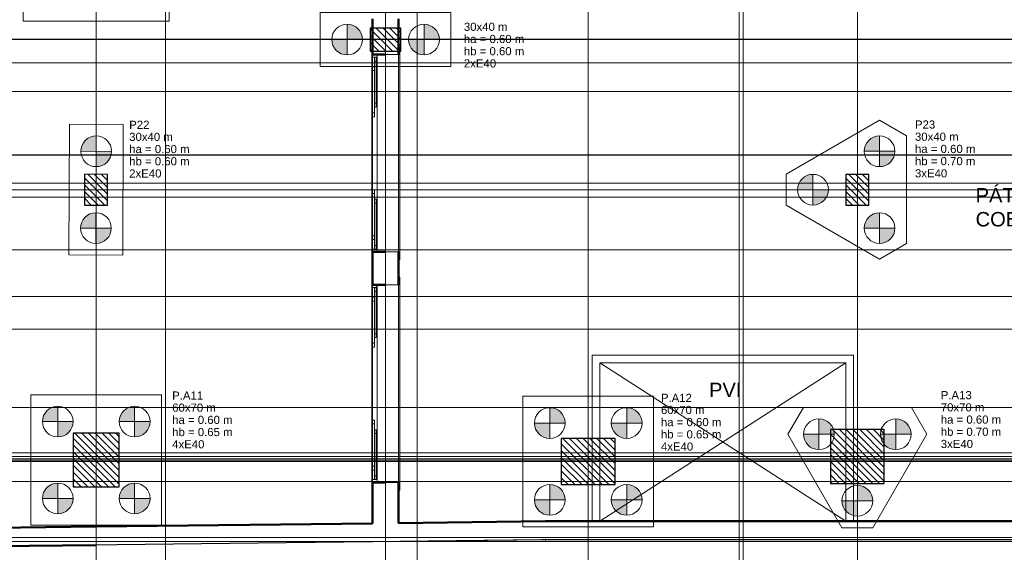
# Model space of a CAD drawing. Header units: millimetres. Extents: x 10 to 1250, y -62 to 528.
# Tile 20 of 256: x 34 to 60, y 28 to 42. Entities that reach past the tile are written whole.
import ezdxf

# ---------------------------------------------------------------- set-up
doc = ezdxf.new("R2010")
doc.units = ezdxf.units.MM
doc.header["$LTSCALE"] = 0.05
doc.linetypes.add('_Above Line', pattern=[0.004, 0.0024, -0.0016])
doc.linetypes.add('Dash', pattern=[0.00635, 0.003175, -0.003175])
for name, color, linetype, lineweight in [('A-AREA', 32, 'Dash', 13), ('A-AREA-IDEN', 2, 'Continuous', 9), ('A-DETL-THIN', 151, 'Continuous', 18), ('A-GLAZ', 4, 'Continuous', 13), ('A-GLAZ-SILL', 1, 'Continuous', 13), ('A-WALL', 7, 'Continuous', 25), ('ARQ-ALV-REB', 7, 'Continuous', 18), ('LC-Eixos', 160, 'Continuous', 5), ('LC-Estacas dos blocos', 7, 'Continuous', 5), ('LC-Hachuras dos pilares', 9, 'Continuous', 5), ('LC-Seção das fundações', 7, 'Continuous', 5), ('LC-Seção dos pilares', 4, 'Continuous', 30), ('LC-Textos', 3, 'Continuous', 20)]:
    doc.layers.add(name, color=color, linetype=linetype, lineweight=lineweight)
doc.styles.add('Arial', font='arial.ttf')
doc.styles.add('Humnst777 BlkCn BT_1', font='arial.ttf', dxfattribs={"height": 0.1875})
pattern_1 = [(135, (15.30388, 54.98977), (-0.08838835, -0.08838835), [])]
pattern_2 = [(45, (-28.7351, -0.53375), (-0.33676, 0.33676), []), (45, (-28.6161, -0.53375), (1e-15, 0.673519), []), (45, (-28.8541, -0.53375), (1e-15, 0.673519), [])]

# ---------------------------------------------------------------- blocks, each defined once
blk = doc.blocks.new('001')
at = {"layer": 'A-GLAZ'}
h = blk.add_hatch(dxfattribs=at)
h.set_pattern_fill('FP_22', color=254, angle=-90, style=0, pattern_type=2)
h.set_pattern_definition(pattern_2)
h.paths.add_polyline_path([(-14.806, 3.407), (-14.791, 3.407), (-14.791, 3.507), (-14.806, 3.507)])
h.paths.add_polyline_path([(-14.806, 6.077), (-14.791, 6.077), (-14.791, 6.177), (-14.806, 6.177)])
h = blk.add_hatch(dxfattribs=at)
h.set_pattern_fill('FP_22', color=254, angle=-90, style=0, pattern_type=2)
h.set_pattern_definition(pattern_2)
h.paths.add_polyline_path([(-15.146, 3.442), (-15.146, 3.542), (-15.156, 3.542), (-15.156, 3.442)])
h.paths.add_polyline_path([(-15.156, 6.042), (-15.146, 6.042), (-15.146, 6.142), (-15.156, 6.142)])
h = blk.add_hatch(dxfattribs=at)
h.set_pattern_fill('FP_22', color=254, angle=-90, style=0, pattern_type=2)
h.set_pattern_definition(pattern_2)
h.paths.add_polyline_path([(-15.121, 3.507), (-15.086, 3.507), (-15.086, 3.542), (-15.146, 3.542), (-15.146, 3.507)])
h.paths.add_polyline_path([(-15.121, 6.042), (-15.086, 6.042), (-15.086, 6.077), (-15.146, 6.077), (-15.146, 6.042)])
h = blk.add_hatch(dxfattribs=at)
h.set_pattern_fill('FP_23', color=254, angle=-90, style=0, pattern_type=2)
h.set_pattern_definition(pattern_2)
h.paths.add_polyline_path([(-15.146, 0.442), (-15.146, 0.542), (-15.156, 0.542), (-15.156, 0.442)])
h.paths.add_polyline_path([(-15.156, 3.042), (-15.146, 3.042), (-15.146, 3.142), (-15.156, 3.142)])
h = blk.add_hatch(dxfattribs=at)
h.set_pattern_fill('FP_23', color=254, angle=-90, style=0, pattern_type=2)
h.set_pattern_definition(pattern_2)
h.paths.add_polyline_path([(-15.121, 0.507), (-15.086, 0.507), (-15.086, 0.542), (-15.146, 0.542), (-15.146, 0.507)])
h.paths.add_polyline_path([(-15.121, 3.042), (-15.086, 3.042), (-15.086, 3.077), (-15.146, 3.077), (-15.146, 3.042)])
h = blk.add_hatch(dxfattribs=at)
h.set_pattern_fill('FP_23', color=254, angle=-90, style=0, pattern_type=2)
h.set_pattern_definition(pattern_2)
h.paths.add_polyline_path([(-14.791, 0.407), (-14.791, 0.507), (-14.806, 0.507), (-14.806, 0.407)])
h.paths.add_polyline_path([(-14.806, 3.077), (-14.791, 3.077), (-14.791, 3.177), (-14.806, 3.177)])
at = {"layer": 'A-AREA', "color": 254, "linetype": '_Above Line'}
for p, q in [((-12.19, 0), (-12.19, 2.062)), ((-12.19, 2.062), (-8.99, 2.062)), ((-8.99, 2.062), (-8.99, 0))]:
    blk.add_line(p, q, dxfattribs=at)
at = {"layer": 'A-DETL-THIN', "color": 254}
for p, q in [((-12.19, 2.062), (-8.99, 0)), ((-12.19, 0), (-8.99, 2.062)), ((-12.895, -0.24), (-25.098, -0.384)), ((-4.896, -0.24), (-12.895, -0.24))]:
    blk.add_line(p, q, dxfattribs=at)
at = {"layer": 'A-GLAZ', "color": 254}
for p, q in [((-14.791, 6.177), (-14.806, 6.177)), ((-14.806, 6.177), (-14.806, 6.077)), ((-14.791, 6.077), (-14.791, 6.177)), ((-15.156, 6.142), (-15.156, 6.042)), ((-15.146, 6.142), (-15.156, 6.142)), ((-15.156, 6.042), (-15.146, 6.042)), ((-15.156, 3.542), (-15.156, 6.042)), ((-15.146, 6.042), (-15.146, 6.142)), ((-15.146, 6.042), (-15.146, 5.917)), ((-15.121, 6.042), (-15.096, 6.042)), ((-15.121, 5.392), (-15.121, 6.042)), ((-15.096, 6.042), (-15.096, 5.392)), ((-14.806, 6.077), (-14.976, 6.077)), ((-14.976, 6.077), (-14.976, 3.507)), ((-14.806, 6.077), (-14.791, 6.077)), ((-14.806, 3.507), (-14.806, 6.077)), ((-14.791, 6.077), (-14.791, 3.507)), ((-15.121, 5.917), (-15.146, 5.917)), ((-15.146, 5.917), (-15.146, 5.267)), ((-15.121, 5.267), (-15.121, 5.917)), ((-15.096, 5.392), (-15.121, 5.392)), ((-15.146, 5.267), (-15.121, 5.267)), ((-15.146, 5.267), (-15.146, 4.317)), ((-15.146, 4.317), (-15.121, 4.317)), ((-15.146, 3.667), (-15.146, 4.317)), ((-15.121, 4.317), (-15.121, 3.667)), ((-15.096, 4.192), (-15.121, 4.192)), ((-15.121, 4.192), (-15.121, 3.542)), ((-15.096, 3.542), (-15.096, 4.192)), ((-15.121, 3.667), (-15.146, 3.667)), ((-15.146, 3.667), (-15.146, 3.542)), ((-15.156, 3.542), (-15.156, 3.442)), ((-15.146, 3.542), (-15.156, 3.542)), ((-15.146, 3.442), (-15.146, 3.542)), ((-15.121, 3.542), (-15.096, 3.542)), ((-14.976, 3.507), (-14.806, 3.507)), ((-14.791, 3.507), (-14.806, 3.507)), ((-14.806, 3.507), (-14.806, 3.407)), ((-14.791, 3.407), (-14.791, 3.507)), ((-15.156, 3.442), (-15.146, 3.442)), ((-14.806, 3.407), (-14.791, 3.407)), ((-15.156, 3.142), (-15.156, 3.042)), ((-15.146, 3.142), (-15.156, 3.142)), ((-15.146, 3.042), (-15.146, 3.142)), ((-14.806, 3.077), (-14.976, 3.077)), ((-14.976, 3.077), (-14.976, 0.507)), ((-14.791, 3.177), (-14.806, 3.177)), ((-14.806, 3.177), (-14.806, 3.077)), ((-14.806, 3.077), (-14.791, 3.077)), ((-14.806, 0.507), (-14.806, 3.077)), ((-14.791, 3.077), (-14.791, 3.177)), ((-14.791, 3.077), (-14.791, 0.507)), ((-15.156, 3.042), (-15.146, 3.042)), ((-15.156, 0.542), (-15.156, 3.042)), ((-15.146, 3.042), (-15.146, 2.917)), ((-15.121, 3.042), (-15.096, 3.042)), ((-15.121, 2.392), (-15.121, 3.042)), ((-15.096, 3.042), (-15.096, 2.392)), ((-15.121, 2.917), (-15.146, 2.917)), ((-15.146, 2.917), (-15.146, 2.267)), ((-15.121, 2.267), (-15.121, 2.917)), ((-15.096, 2.392), (-15.121, 2.392)), ((-15.146, 2.267), (-15.121, 2.267)), ((-15.146, 2.267), (-15.146, 1.317)), ((-15.146, 1.317), (-15.121, 1.317)), ((-15.146, 0.667), (-15.146, 1.317)), ((-15.121, 1.317), (-15.121, 0.667)), ((-15.096, 1.192), (-15.121, 1.192)), ((-15.121, 1.192), (-15.121, 0.542)), ((-15.096, 0.542), (-15.096, 1.192)), ((-15.121, 0.667), (-15.146, 0.667)), ((-15.146, 0.667), (-15.146, 0.542)), ((-15.156, 0.542), (-15.156, 0.442)), ((-15.146, 0.542), (-15.156, 0.542)), ((-15.146, 0.442), (-15.146, 0.542)), ((-15.121, 0.542), (-15.096, 0.542)), ((-15.156, 0.442), (-15.146, 0.442)), ((-14.976, 0.507), (-14.806, 0.507)), ((-14.791, 0.507), (-14.806, 0.507)), ((-14.806, 0.507), (-14.806, 0.407)), ((-14.806, 0.407), (-14.791, 0.407)), ((-14.791, 0.407), (-14.791, 0.507))]:
    blk.add_line(p, q, dxfattribs=at)
at = {"layer": 'A-GLAZ', "color": 254, "lineweight": 18}
for p, q in [((-15.086, 6.077), (-15.146, 6.077)), ((-15.146, 6.077), (-15.146, 6.042)), ((-15.146, 6.042), (-15.121, 6.042)), ((-15.121, 6.042), (-15.096, 6.042)), ((-15.121, 5.992), (-15.121, 6.042)), ((-15.096, 6.042), (-15.096, 5.992)), ((-15.096, 6.042), (-15.086, 6.042)), ((-15.086, 6.042), (-15.086, 6.077)), ((-15.121, 5.917), (-15.146, 5.917)), ((-15.146, 5.917), (-15.146, 5.867)), ((-15.096, 5.992), (-15.121, 5.992)), ((-15.121, 5.867), (-15.121, 5.917)), ((-15.146, 5.867), (-15.121, 5.867)), ((-15.121, 5.442), (-15.096, 5.442)), ((-15.121, 5.392), (-15.121, 5.442)), ((-15.096, 5.392), (-15.121, 5.392)), ((-15.096, 5.442), (-15.096, 5.392)), ((-15.121, 5.317), (-15.146, 5.317)), ((-15.146, 5.317), (-15.146, 5.267)), ((-15.146, 5.267), (-15.121, 5.267)), ((-15.121, 5.267), (-15.121, 5.317)), ((-15.146, 4.317), (-15.121, 4.317)), ((-15.146, 4.267), (-15.146, 4.317)), ((-15.121, 4.267), (-15.146, 4.267)), ((-15.121, 4.317), (-15.121, 4.267)), ((-15.096, 4.192), (-15.121, 4.192)), ((-15.121, 4.192), (-15.121, 4.142)), ((-15.121, 4.142), (-15.096, 4.142)), ((-15.096, 4.142), (-15.096, 4.192)), ((-15.146, 3.717), (-15.121, 3.717)), ((-15.146, 3.667), (-15.146, 3.717)), ((-15.121, 3.717), (-15.121, 3.667)), ((-15.121, 3.667), (-15.146, 3.667)), ((-15.096, 3.592), (-15.121, 3.592)), ((-15.121, 3.592), (-15.121, 3.542)), ((-15.096, 3.542), (-15.096, 3.592)), ((-15.121, 3.542), (-15.146, 3.542)), ((-15.146, 3.542), (-15.146, 3.507)), ((-15.146, 3.507), (-15.086, 3.507)), ((-15.121, 3.542), (-15.096, 3.542)), ((-15.086, 3.542), (-15.096, 3.542)), ((-15.086, 3.507), (-15.086, 3.542)), ((-15.086, 3.077), (-15.146, 3.077)), ((-15.146, 3.077), (-15.146, 3.042)), ((-15.086, 3.042), (-15.086, 3.077)), ((-15.146, 3.042), (-15.121, 3.042)), ((-15.121, 3.042), (-15.096, 3.042)), ((-15.121, 2.992), (-15.121, 3.042)), ((-15.096, 2.992), (-15.121, 2.992)), ((-15.096, 3.042), (-15.096, 2.992)), ((-15.096, 3.042), (-15.086, 3.042)), ((-15.121, 2.917), (-15.146, 2.917)), ((-15.146, 2.917), (-15.146, 2.867)), ((-15.146, 2.867), (-15.121, 2.867)), ((-15.121, 2.867), (-15.121, 2.917)), ((-15.121, 2.442), (-15.096, 2.442)), ((-15.121, 2.392), (-15.121, 2.442)), ((-15.096, 2.442), (-15.096, 2.392)), ((-15.121, 2.317), (-15.146, 2.317)), ((-15.146, 2.317), (-15.146, 2.267)), ((-15.096, 2.392), (-15.121, 2.392)), ((-15.121, 2.267), (-15.121, 2.317)), ((-15.146, 2.267), (-15.121, 2.267)), ((-15.146, 1.317), (-15.121, 1.317)), ((-15.146, 1.267), (-15.146, 1.317)), ((-15.121, 1.317), (-15.121, 1.267)), ((-15.121, 1.267), (-15.146, 1.267)), ((-15.096, 1.192), (-15.121, 1.192)), ((-15.121, 1.192), (-15.121, 1.142)), ((-15.096, 1.142), (-15.096, 1.192)), ((-15.121, 1.142), (-15.096, 1.142)), ((-15.146, 0.717), (-15.121, 0.717)), ((-15.146, 0.667), (-15.146, 0.717)), ((-15.121, 0.667), (-15.146, 0.667)), ((-15.121, 0.717), (-15.121, 0.667)), ((-15.121, 0.542), (-15.146, 0.542)), ((-15.146, 0.542), (-15.146, 0.507)), ((-15.096, 0.592), (-15.121, 0.592)), ((-15.121, 0.592), (-15.121, 0.542)), ((-15.121, 0.542), (-15.096, 0.542)), ((-15.096, 0.542), (-15.096, 0.592)), ((-15.086, 0.542), (-15.096, 0.542)), ((-15.086, 0.507), (-15.086, 0.542)), ((-15.146, 0.507), (-15.086, 0.507))]:
    blk.add_line(p, q, dxfattribs=at)
at = {"layer": 'A-GLAZ-SILL', "color": 254}
for p, q in [((-15.146, 5.917), (-15.146, 6.042)), ((-15.086, 6.042), (-15.086, 3.542)), ((-15.146, 4.317), (-15.146, 5.267)), ((-15.146, 3.542), (-15.146, 3.667)), ((-15.146, 2.917), (-15.146, 3.042)), ((-15.086, 3.042), (-15.086, 0.542)), ((-15.146, 1.317), (-15.146, 2.267)), ((-15.146, 0.542), (-15.146, 0.667))]:
    blk.add_line(p, q, dxfattribs=at)
at = {"layer": 'A-WALL', "color": 254, "lineweight": 50}
for p, q in [((-15.146, 6.542), (-15.146, 6.077)), ((-14.806, 6.077), (-14.806, 6.542)), ((-15.146, 6.077), (-14.976, 6.077)), ((-15.146, 3.507), (-15.146, 3.077)), ((-14.976, 3.507), (-15.146, 3.507)), ((-14.806, 3.077), (-14.806, 3.507)), ((-15.146, 3.077), (-14.976, 3.077)), ((-15.146, 0.507), (-15.146, -0.027)), ((-14.976, 0.507), (-15.146, 0.507)), ((-14.806, -0.023), (-14.806, 0.507)), ((5.243, 0), (-12.894, 0)), ((-18.741, -0.069), (-24.858, -0.141)), ((-15.146, -0.027), (-18.741, -0.069)), ((-12.894, 0), (-14.806, -0.023)), ((-12.895, -0.24), (-12.893, -0.24)), ((-25.098, -0.384), (-18.739, -0.309))]:
    blk.add_line(p, q, dxfattribs=at)
at = {"layer": 'ARQ-ALV-REB', "color": 254}
for p, q in [((-8.89, 2.162), (-12.29, 2.162)), ((-12.29, 0), (-12.29, 2.162)), ((-12.19, 2.062), (-8.99, 2.062)), ((-12.19, 0), (-12.19, 2.062)), ((-8.99, 2.062), (-8.99, 0)), ((-8.89, 0), (-8.89, 2.162)), ((-12.94, -0.001), (-12.896, 0)), ((-12.896, 0), (-12.894, 0))]:
    blk.add_line(p, q, dxfattribs=at)
at = {"layer": 'A-AREA-IDEN', "color": 254, "style": 'Humnst777 BlkCn BT_1'}
for s, p in [('PÁTIO', (-7.302, 4.151)), ('COBERTO', (-7.302, 3.839)), ('PVI', (-10.769, 1.617))]:
    blk.add_text(s, height=0.1875, dxfattribs=at).set_placement(p)

msp = doc.modelspace()

# ---------------------------------------------------------------- hatches: boundary and pattern name
at = {"layer": 'LC-Estacas dos blocos', "linetype": 'Continuous'}
for points in [[(42.8239, 41.1318), (42.8103, 41.2353), (42.7703, 41.3318), (42.7067, 41.4146), (42.6239, 41.4782), (42.5274, 41.5181), (42.4239, 41.5318), (42.4239, 41.1318), (42.8239, 41.1318)], [(44.8239, 41.1318), (44.8103, 41.2353), (44.7703, 41.3318), (44.7067, 41.4146), (44.6239, 41.4782), (44.5274, 41.5181), (44.4239, 41.5318), (44.4239, 41.1318), (44.8239, 41.1318)], [(42.3204, 40.7454), (42.4239, 40.7318), (42.4239, 41.1318), (42.0239, 41.1318), (42.0375, 41.0282), (42.0775, 40.9318), (42.141, 40.8489), (42.2239, 40.7854), (42.3204, 40.7454)], [(44.3204, 40.7454), (44.4239, 40.7318), (44.4239, 41.1318), (44.0239, 41.1318), (44.0375, 41.0282), (44.0775, 40.9318), (44.141, 40.8489), (44.2239, 40.7854), (44.3204, 40.7454)], [(35.4976, 38.2232), (35.8974, 38.2218), (35.8988, 38.6216), (35.8974, 38.6218), (35.7938, 38.6081), (35.6974, 38.5682), (35.6145, 38.5046), (35.551, 38.4218), (35.511, 38.3253), (35.4976, 38.2232)], [(55.8732, 38.2218), (56.2732, 38.2218), (56.2732, 38.6218), (56.1697, 38.6081), (56.0732, 38.5682), (55.9904, 38.5046), (55.9268, 38.4218), (55.8869, 38.3253), (55.8732, 38.2218)], [(36.0974, 37.8754), (36.1802, 37.9389), (36.2438, 38.0218), (36.2837, 38.1182), (36.2972, 38.2204), (35.8974, 38.2218), (35.896, 37.822), (35.8974, 37.8218), (36.0009, 37.8354), (36.0974, 37.8754)], [(56.4732, 37.8754), (56.5561, 37.9389), (56.6196, 38.0218), (56.6596, 38.1182), (56.6732, 38.2218), (56.2732, 38.2218), (56.2732, 37.8218), (56.3768, 37.8354), (56.4732, 37.8754)], [(54.1412, 37.2218), (54.5412, 37.2218), (54.5412, 37.6218), (54.4377, 37.6081), (54.3412, 37.5682), (54.2583, 37.5046), (54.1948, 37.4218), (54.1548, 37.3253), (54.1412, 37.2218)], [(54.7412, 36.8754), (54.824, 36.9389), (54.8876, 37.0218), (54.9276, 37.1182), (54.9412, 37.2218), (54.5412, 37.2218), (54.5412, 36.8218), (54.6447, 36.8354), (54.7412, 36.8754)], [(35.4906, 36.2232), (35.8904, 36.2218), (35.8918, 36.6216), (35.8904, 36.6218), (35.7869, 36.6081), (35.6904, 36.5682), (35.6075, 36.5046), (35.544, 36.4218), (35.504, 36.3253), (35.4906, 36.2232)], [(55.8732, 36.2218), (56.2732, 36.2218), (56.2732, 36.6218), (56.1697, 36.6081), (56.0732, 36.5682), (55.9904, 36.5046), (55.9268, 36.4218), (55.8869, 36.3253), (55.8732, 36.2218)], [(36.0904, 35.8754), (36.1732, 35.9389), (36.2368, 36.0218), (36.2768, 36.1183), (36.2902, 36.2204), (35.8904, 36.2218), (35.889, 35.822), (35.8904, 35.8218), (35.9939, 35.8354), (36.0904, 35.8754)], [(56.4732, 35.8754), (56.5561, 35.9389), (56.6196, 36.0218), (56.6596, 36.1182), (56.6732, 36.2218), (56.2732, 36.2218), (56.2732, 35.8218), (56.3768, 35.8354), (56.4732, 35.8754)], [(34.4979, 31.1834), (34.8979, 31.1834), (34.8979, 31.5834), (34.7944, 31.5697), (34.6979, 31.5298), (34.615, 31.4662), (34.5515, 31.3834), (34.5115, 31.2869), (34.4979, 31.1834)], [(36.4979, 31.1834), (36.8979, 31.1834), (36.8979, 31.5834), (36.7944, 31.5697), (36.6979, 31.5298), (36.615, 31.4662), (36.5515, 31.3834), (36.5115, 31.2869), (36.4979, 31.1834)], [(48.0959, 31.146), (48.0823, 31.2495), (48.0423, 31.346), (47.9787, 31.4288), (47.8959, 31.4924), (47.7994, 31.5323), (47.6959, 31.546), (47.6959, 31.146), (48.0959, 31.146)], [(50.0959, 31.146), (50.0823, 31.2495), (50.0423, 31.346), (49.9787, 31.4288), (49.8959, 31.4924), (49.7994, 31.5323), (49.6959, 31.546), (49.6959, 31.146), (50.0959, 31.146)], [(55.0823, 30.9571), (55.0423, 31.0535), (54.9787, 31.1364), (54.8959, 31.1999), (54.7994, 31.2399), (54.6959, 31.2535), (54.6959, 30.8535), (55.0959, 30.8535), (55.0823, 30.9571)], [(57.0823, 30.9571), (57.0423, 31.0535), (56.9787, 31.1364), (56.8959, 31.1999), (56.7994, 31.2399), (56.6959, 31.2535), (56.6959, 30.8535), (57.0959, 30.8535), (57.0823, 30.9571)], [(35.0979, 30.837), (35.1807, 30.9005), (35.2443, 30.9834), (35.2843, 31.0798), (35.2979, 31.1834), (34.8979, 31.1834), (34.8979, 30.7834), (35.0014, 30.797), (35.0979, 30.837)], [(37.0979, 30.837), (37.1807, 30.9005), (37.2443, 30.9834), (37.2843, 31.0798), (37.2979, 31.1834), (36.8979, 31.1834), (36.8979, 30.7834), (37.0014, 30.797), (37.0979, 30.837)], [(47.5924, 30.7596), (47.6959, 30.746), (47.6959, 31.146), (47.2959, 31.146), (47.3095, 31.0424), (47.3495, 30.946), (47.413, 30.8631), (47.4959, 30.7996), (47.5924, 30.7596)], [(49.5924, 30.7596), (49.6959, 30.746), (49.6959, 31.146), (49.2959, 31.146), (49.3095, 31.0424), (49.3495, 30.946), (49.413, 30.8631), (49.4959, 30.7996), (49.5924, 30.7596)], [(54.5924, 30.4672), (54.6959, 30.4535), (54.6959, 30.8535), (54.2959, 30.8535), (54.3095, 30.75), (54.3495, 30.6535), (54.413, 30.5707), (54.4959, 30.5071), (54.5924, 30.4672)], [(56.5924, 30.4672), (56.6959, 30.4535), (56.6959, 30.8535), (56.2959, 30.8535), (56.3095, 30.75), (56.3495, 30.6535), (56.413, 30.5707), (56.4959, 30.5071), (56.5924, 30.4672)], [(34.4979, 29.1834), (34.8979, 29.1834), (34.8979, 29.5834), (34.7944, 29.5697), (34.6979, 29.5298), (34.615, 29.4662), (34.5515, 29.3834), (34.5115, 29.2869), (34.4979, 29.1834)], [(36.4979, 29.1834), (36.8979, 29.1834), (36.8979, 29.5834), (36.7944, 29.5697), (36.6979, 29.5298), (36.615, 29.4662), (36.5515, 29.3834), (36.5115, 29.2869), (36.4979, 29.1834)], [(48.0959, 29.146), (48.0823, 29.2495), (48.0423, 29.346), (47.9787, 29.4288), (47.8959, 29.4924), (47.7994, 29.5323), (47.6959, 29.546), (47.6959, 29.146), (48.0959, 29.146)], [(50.0959, 29.146), (50.0823, 29.2495), (50.0423, 29.346), (49.9787, 29.4288), (49.8959, 29.4924), (49.7994, 29.5323), (49.6959, 29.546), (49.6959, 29.146), (50.0959, 29.146)], [(56.0823, 29.225), (56.0423, 29.3215), (55.9787, 29.4043), (55.8959, 29.4679), (55.7994, 29.5078), (55.6959, 29.5215), (55.6959, 29.1215), (56.0959, 29.1215), (56.0823, 29.225)], [(35.0979, 28.837), (35.1807, 28.9005), (35.2443, 28.9834), (35.2843, 29.0798), (35.2979, 29.1834), (34.8979, 29.1834), (34.8979, 28.7834), (35.0014, 28.797), (35.0979, 28.837)], [(37.0979, 28.837), (37.1807, 28.9005), (37.2443, 28.9834), (37.2843, 29.0798), (37.2979, 29.1834), (36.8979, 29.1834), (36.8979, 28.7834), (37.0014, 28.797), (37.0979, 28.837)], [(47.5924, 28.7596), (47.6959, 28.746), (47.6959, 29.146), (47.2959, 29.146), (47.3095, 29.0424), (47.3495, 28.946), (47.413, 28.8631), (47.4959, 28.7996), (47.5924, 28.7596)], [(49.5924, 28.7596), (49.6959, 28.746), (49.6959, 29.146), (49.2959, 29.146), (49.3095, 29.0424), (49.3495, 28.946), (49.413, 28.8631), (49.4959, 28.7996), (49.5924, 28.7596)], [(55.5924, 28.7351), (55.6959, 28.7215), (55.6959, 29.1215), (55.2959, 29.1215), (55.3095, 29.0179), (55.3495, 28.9215), (55.413, 28.8386), (55.4959, 28.7751), (55.5924, 28.7351)]]:
    msp.add_hatch(color=256, dxfattribs=at).paths.add_polyline_path(points)
at = {"layer": 'LC-Hachuras dos pilares', "linetype": 'Continuous'}
h = msp.add_hatch(dxfattribs=at)
h.set_pattern_fill('ANSI31', color=256, angle=90, style=0)
h.set_pattern_definition(pattern_1)
h.paths.add_polyline_path([(43.8239, 40.8318), (43.8239, 41.4318), (43.0239, 41.4318), (43.0239, 40.8318), (43.8239, 40.8318)])
h = msp.add_hatch(dxfattribs=at)
h.set_pattern_fill('ANSI31', color=256, angle=90, style=0)
h.set_pattern_definition(pattern_1)
h.paths.add_polyline_path([(35.5925, 36.8228), (36.1925, 36.8207), (36.1953, 37.6207), (35.5953, 37.6228), (35.5925, 36.8228)])
h = msp.add_hatch(dxfattribs=at)
h.set_pattern_fill('ANSI31', color=256, angle=90, style=0)
h.set_pattern_definition(pattern_1)
h.paths.add_polyline_path([(55.3959, 36.8218), (55.9959, 36.8218), (55.9959, 37.6218), (55.3959, 37.6218), (55.3959, 36.8218)])
h = msp.add_hatch(dxfattribs=at)
h.set_pattern_fill('ANSI31', color=256, angle=90, style=0)
h.set_pattern_definition(pattern_1)
h.paths.add_polyline_path([(36.4979, 30.8834), (35.2979, 30.8834), (35.2979, 29.4834), (36.4979, 29.4834), (36.4979, 30.8834)])
h = msp.add_hatch(dxfattribs=at)
h.set_pattern_fill('ANSI31', color=256, angle=90, style=0)
h.set_pattern_definition(pattern_1)
h.paths.add_polyline_path([(47.9959, 30.746), (47.9959, 29.546), (49.3959, 29.546), (49.3959, 30.746), (47.9959, 30.746)])
h = msp.add_hatch(dxfattribs=at)
h.set_pattern_fill('ANSI31', color=256, angle=90, style=0)
h.set_pattern_definition(pattern_1)
h.paths.add_polyline_path([(56.3959, 29.5762), (56.3959, 30.9762), (54.9959, 30.9762), (54.9959, 29.5762), (56.3959, 29.5762)])

# ---------------------------------------------------------------- linework, layer by layer
at = {"color": 12, "ltscale": 0.05}
msp.add_lwpolyline([(15.3039, 54.9898), (22.9229, 54.8338), (23.1787, 46.2166), (35.8031, 46.349), (35.8038, 57.1232), (43.3297, 56.8524), (45.9634, 56.6271), (63.3939, 53.0092), (79.7234, 49.6198), (93.3669, 46.7879), (110.3935, 43.2613), (129.2288, 39.9755), (123.7854, 22.8227), (95.1013, 26.4892), (95.1262, 26.6876), (84.3797, 28.0388), (63.5831, 28.1077), (47.4757, 28.1064), (23.1787, 27.8194), (15.8865, 27.9118), (15.3039, 54.9898)], dxfattribs=at)
at = {"layer": 'LC-Eixos'}
for p, q in [((35.8939, 57.649), (35.8939, 23.0158)), ((35.8979, 57.649), (35.8979, 23.0158)), ((37.7041, 57.649), (37.7041, 23.0158)), ((43.4239, 57.649), (43.4239, 23.0158)), ((44.2454, 57.649), (44.2454, 23.0158)), ((48.6959, 57.649), (48.6959, 23.0158)), ((52.6239, 57.649), (52.6239, 23.0158)), ((52.7239, 57.649), (52.7239, 23.0158)), ((55.6959, 57.649), (55.6959, 23.0158)), ((11.8229, 41.1318), (135.0142, 41.1318)), ((13.6039, 41.1456), (131.5774, 41.1456)), ((11.8229, 40.5278), (135.0142, 40.5278)), ((11.8229, 39.7805), (131.5774, 39.7805)), ((11.8229, 38.1278), (135.0142, 38.1278)), ((11.8229, 38.1178), (135.0142, 38.1178)), ((11.8229, 37.3918), (135.0142, 37.3918)), ((11.8229, 37.2218), (135.0142, 37.2218)), ((11.8229, 37.0292), (135.0142, 37.0292)), ((11.8229, 35.652), (131.5774, 35.652)), ((11.8229, 34.4428), (135.0142, 34.4428)), ((11.8229, 33.5878), (135.0142, 33.5878)), ((11.8229, 31.5506), (131.5774, 31.5506)), ((11.8229, 30.3666), (135.0142, 30.3666)), ((11.8229, 30.2762), (135.0142, 30.2762)), ((11.8229, 30.2134), (135.0142, 30.2134)), ((11.8229, 30.1834), (135.0142, 30.1834)), ((11.8229, 30.1824), (135.0142, 30.1824)), ((11.8229, 30.146), (135.0142, 30.146)), ((11.8229, 29.6222), (135.0142, 29.6222)), ((11.8229, 28.1618), (135.0142, 28.1618)), ((11.8229, 28.0654), (135.0142, 28.0654))]:
    msp.add_line(p, q, dxfattribs=at)
at = {"layer": 'LC-Estacas dos blocos'}
for p, q in [((42.4239, 41.5318), (42.4239, 40.7318)), ((44.4239, 41.5318), (44.4239, 40.7318)), ((42.8239, 41.1318), (42.0239, 41.1318)), ((44.8239, 41.1318), (44.0239, 41.1318)), ((35.896, 37.8218), (35.8988, 38.6218)), ((56.2732, 37.8218), (56.2732, 38.6218)), ((36.2974, 38.2204), (35.4974, 38.2232)), ((56.6732, 38.2218), (55.8732, 38.2218)), ((54.5412, 36.8218), (54.5412, 37.6218)), ((54.9412, 37.2218), (54.1412, 37.2218)), ((35.889, 35.8218), (35.8918, 36.6218)), ((56.2732, 35.8218), (56.2732, 36.6218)), ((36.2904, 36.2204), (35.4904, 36.2232)), ((56.6732, 36.2218), (55.8732, 36.2218)), ((34.8979, 31.5834), (34.8979, 30.7834)), ((36.8979, 31.5834), (36.8979, 30.7834)), ((47.6959, 30.746), (47.6959, 31.546)), ((49.6959, 30.746), (49.6959, 31.546)), ((54.6959, 31.2535), (54.6959, 30.4535)), ((56.6959, 31.2535), (56.6959, 30.4535)), ((34.4979, 31.1834), (35.2979, 31.1834)), ((36.4979, 31.1834), (37.2979, 31.1834)), ((47.2959, 31.146), (48.0959, 31.146)), ((49.2959, 31.146), (50.0959, 31.146)), ((55.0959, 30.8535), (54.2959, 30.8535)), ((57.0959, 30.8535), (56.2959, 30.8535)), ((34.8979, 29.5834), (34.8979, 28.7834)), ((36.8979, 29.5834), (36.8979, 28.7834)), ((47.6959, 28.746), (47.6959, 29.546)), ((49.6959, 28.746), (49.6959, 29.546)), ((55.6959, 29.5215), (55.6959, 28.7215)), ((34.4979, 29.1834), (35.2979, 29.1834)), ((36.4979, 29.1834), (37.2979, 29.1834)), ((47.2959, 29.146), (48.0959, 29.146)), ((49.2959, 29.146), (50.0959, 29.146)), ((56.0959, 29.1215), (55.2959, 29.1215))]:
    msp.add_line(p, q, dxfattribs=at)
for centre in [(42.4239, 41.1318), (44.4239, 41.1318), (35.8974, 38.2218), (56.2732, 38.2218), (54.5412, 37.2218), (35.8904, 36.2218), (56.2732, 36.2218), (34.8979, 31.1834), (36.8979, 31.1834), (47.6959, 31.146), (49.6959, 31.146), (54.6959, 30.8535), (56.6959, 30.8535), (34.8979, 29.1834), (36.8979, 29.1834), (47.6959, 29.146), (49.6959, 29.146), (55.6959, 29.1215)]:
    msp.add_circle(centre, 0.4, dxfattribs=at)
at = {"layer": 'LC-Seção das fundações'}
for points in [[(33.9979, 41.6138), (37.7979, 41.6138), (37.7979, 45.4138), (33.9979, 45.4138), (33.9979, 41.6138)], [(45.1239, 40.4318), (45.1239, 41.8318), (41.7239, 41.8318), (41.7239, 40.4318), (45.1239, 40.4318)], [(53.8412, 36.8176), (56.2732, 35.4135), (56.9732, 35.8176), (56.9732, 38.6259), (56.2732, 39.0301), (53.8412, 37.6259), (53.8412, 36.8176)], [(35.188, 35.5242), (36.5879, 35.5193), (36.5998, 38.9193), (35.1998, 38.9242), (35.188, 35.5242)], [(37.5979, 31.8834), (34.1979, 31.8834), (34.1979, 28.4834), (37.5979, 28.4834), (37.5979, 31.8834)], [(46.9959, 31.846), (46.9959, 28.446), (50.3959, 28.446), (50.3959, 31.846), (46.9959, 31.846)], [(56.1, 28.4215), (57.5042, 30.8535), (57.1, 31.5535), (54.2917, 31.5535), (53.8876, 30.8535), (55.2917, 28.4215), (56.1, 28.4215)]]:
    msp.add_lwpolyline(points, close=True, dxfattribs=at)
at = {"layer": 'LC-Seção dos pilares'}
for points in [[(43.8239, 40.8318), (43.8239, 41.4318), (43.0239, 41.4318), (43.0239, 40.8318), (43.8239, 40.8318)], [(35.5925, 36.8228), (36.1925, 36.8207), (36.1953, 37.6207), (35.5953, 37.6228), (35.5925, 36.8228)], [(55.3959, 36.8218), (55.9959, 36.8218), (55.9959, 37.6218), (55.3959, 37.6218), (55.3959, 36.8218)], [(36.4979, 30.8834), (35.2979, 30.8834), (35.2979, 29.4834), (36.4979, 29.4834), (36.4979, 30.8834)], [(47.9959, 30.746), (47.9959, 29.546), (49.3959, 29.546), (49.3959, 30.746), (47.9959, 30.746)], [(56.3959, 29.5762), (56.3959, 30.9762), (54.9959, 30.9762), (54.9959, 29.5762), (56.3959, 29.5762)]]:
    msp.add_lwpolyline(points, close=True, dxfattribs=at)

# ---------------------------------------------------------------- block references
at = {"xscale": 2, "yscale": 2, "zscale": 2}
msp.add_blockref('001', (73.3751, 28.5877), dxfattribs=at)

# ---------------------------------------------------------------- texts
at = {"layer": 'LC-Textos', "linetype": 'Continuous', "char_height": 0.2118, "attachment_point": 7, "line_spacing_factor": 0.798, "style": 'Arial'}
for s, insert, width in [('30x40 m', (45.4611, 41.355), 2.223283), ('ha = 0.60 m', (45.4611, 41.0373), 3.084274), ('hb = 0.60 m', (45.4611, 40.7196), 3.084274), ('2xE40', (45.4611, 40.4019), 1.642681), ('P22', (36.7559, 38.8067), 1.033756), ('P23', (57.1944, 38.8105), 1.033756), ('30x40 m', (36.7559, 38.489), 2.223283), ('30x40 m', (57.1944, 38.4928), 2.223283), ('ha = 0.60 m', (36.7559, 38.1713), 3.084274), ('ha = 0.60 m', (57.1944, 38.1751), 3.084274), ('hb = 0.60 m', (36.7559, 37.8536), 3.084274), ('hb = 0.70 m', (57.1944, 37.8574), 3.084274), ('2xE40', (36.7559, 37.5359), 1.642681), ('3xE40', (57.1944, 37.5397), 1.642681), ('P.A11', (37.8739, 31.7558), 1.583204), ('P.A13', (57.865, 31.7633), 1.583204), ('P.A12', (50.5864, 31.6966), 1.583204), ('60x70 m', (37.8739, 31.4381), 2.223283), ('60x70 m', (50.5864, 31.3789), 2.223283), ('70x70 m', (57.865, 31.4456), 2.223283), ('ha = 0.60 m', (37.8739, 31.1204), 3.084274), ('ha = 0.60 m', (50.5864, 31.0612), 3.084274), ('ha = 0.60 m', (57.865, 31.1279), 3.084274), ('hb = 0.65 m', (37.8739, 30.8027), 3.084274), ('hb = 0.65 m', (50.5864, 30.7435), 3.084274), ('hb = 0.70 m', (57.865, 30.8102), 3.084274), ('4xE40', (37.8739, 30.485), 1.642681), ('3xE40', (57.865, 30.4925), 1.642681), ('4xE40', (50.5864, 30.4258), 1.642681)]:
    msp.add_mtext(s, dxfattribs=dict(at, insert=insert, width=width))

doc.saveas('drawing.dxf')
